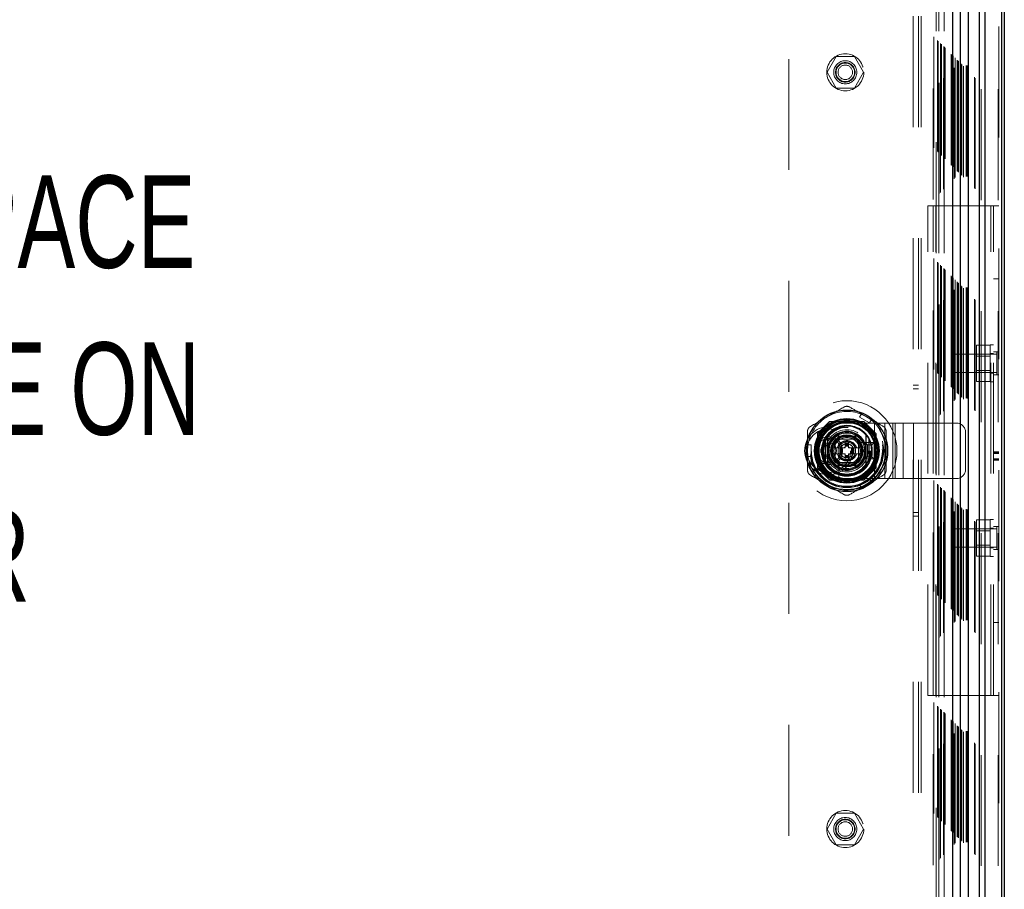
# Model space of a CAD drawing. Header units: inches. Extents: x 0.2 to 10.8, y 0.2 to 8.2.
# Tile 70 of 146: x 4.135 to 5.023, y 3.947 to 4.731. Entities that reach past the tile are written whole.
import ezdxf

# ---------------------------------------------------------------- set-up
doc = ezdxf.new("R2010")
doc.units = ezdxf.units.IN
doc.header["$MEASUREMENT"] = 0
doc.linetypes.add('HIDDEN', pattern=[0.075, 0.05, -0.025])
doc.layers.add('DIMENSIONS', color=140, linetype='Continuous')
doc.styles.add('SLDTEXTSTYLE0', font='TXT', dxfattribs={"width": 0.7})

# ---------------------------------------------------------------- blocks, each defined once
blk = doc.blocks.new('SW_NOTE_0')
at = {"layer": 'DIMENSIONS', "color": 0, "attachment_point": 2, "style": 'SLDTEXTSTYLE0'}
for s, insert, char_height in [('CLEAR SPACE', (0.37109, 0.10742), 0.0833333), ('AVAILABLE ON', (0.3688, -0.04306), 0.0833333), ('DOOR', (0.37812, -0.19354), 0.083333)]:
    blk.add_mtext(s, dxfattribs=dict(at, insert=insert, char_height=char_height))

msp = doc.modelspace()

# ---------------------------------------------------------------- linework, layer by layer
at = {"color": 7, "linetype": 'HIDDEN', "lineweight": 18}
for p, q in [((5.0172866, 3.1682289), (5.0172866, 5.5239482)), ((5.0179896, 5.5248924), (5.0179896, 3.1682289)), ((5.0003288, 3.1682289), (5.0003288, 5.5165622)), ((5.0020259, 3.1682289), (5.0020259, 5.5167693)), ((4.9958595, 3.1791361), (4.9958595, 5.5059752)), ((4.9837714, 3.1912214), (4.9837714, 5.4938886)), ((4.9844955, 3.1905001), (4.9844955, 5.4946112)), ((4.9858573, 3.1891124), (4.9858573, 5.4959989)), ((4.9885504, 3.1897518), (4.9885504, 5.4953595)), ((4.989457, 3.1896663), (4.989457, 5.495445)), ((4.9749761, 3.2000195), (4.9749761, 5.4850918)), ((4.9755607, 3.1994349), (4.9755607, 5.4856764)), ((4.9762261, 5.4863751), (4.9762261, 3.1987362)), ((4.9766026, 3.198393), (4.9766026, 5.4867183)), ((4.9775024, 5.4876156), (4.9775024, 3.1974976)), ((4.9784578, 3.1965378), (4.9784578, 5.4885735)), ((4.978565, 5.4886824), (4.978565, 3.1964292)), ((4.9785897, 3.19638), (4.9785897, 5.4887313)), ((4.980399, 3.1945884), (4.980399, 5.4905127)), ((4.9807248, 3.1942708), (4.9807248, 5.4908405)), ((4.9808446, 3.1941511), (4.9808446, 5.4909602)), ((4.9814957, 3.1934999), (4.9814957, 5.4916114)), ((4.9661096, 3.208886), (4.9661096, 5.4762253)), ((4.9663024, 3.2086933), (4.9663024, 5.476418)), ((4.9663024, 3.2086933), (4.9663024, 5.476418)), ((4.9680976, 5.4782212), (4.9680976, 3.2068661)), ((4.9681357, 3.2068599), (4.9681357, 5.4782514)), ((4.968469, 3.2065266), (4.968469, 5.4785847)), ((4.968469, 5.4785847), (4.968469, 3.2065266)), ((4.9688024, 3.2061933), (4.9688024, 5.478918)), ((4.969469, 3.2055266), (4.969469, 5.4795847)), ((4.9587983, 5.4689128), (4.9587983, 3.216199)), ((4.959381, 3.2156146), (4.959381, 5.4694967)), ((4.9626534, 3.2123422), (4.9626534, 5.4727691)), ((4.9632718, 3.2117238), (4.9632718, 5.4733875)), ((4.9638376, 5.4739689), (4.9638376, 3.2111431)), ((4.9651357, 5.4752514), (4.9651357, 3.2098599)), ((4.9653662, 3.2096294), (4.9653662, 5.4754819)), ((4.9407229, 3.2341622), (4.9407229, 5.4508955)), ((4.9455229, 3.2341622), (4.9455229, 5.4508955)), ((4.9479229, 3.2341622), (4.9479229, 5.4508955)), ((4.9479229, 3.2341622), (4.9479229, 5.4508955)), ((4.9613844, 5.4205223), (4.9613844, 3.264589)), ((4.9613844, 5.4205223), (4.9613844, 3.264589)), ((4.9637844, 5.4205223), (4.9637844, 3.264589)), ((4.9685844, 5.4205223), (4.9685844, 3.264589)), ((4.8285844, 5.2955223), (4.8285844, 3.389589)), ((4.8712527, 4.6977667), (4.8630543, 4.6835667)), ((4.8876494, 4.6977667), (4.8712527, 4.6977667)), ((4.8958478, 4.6835667), (4.8876494, 4.6977667)), ((4.8630543, 4.6835667), (4.8712527, 4.6693667)), ((4.8876494, 4.6693667), (4.8958478, 4.6835667)), ((4.8712527, 4.6693667), (4.8876494, 4.6693667)), ((4.9538562, 4.1218289), (4.9538562, 4.5632955)), ((4.9538562, 4.5632955), (4.9586562, 4.5632955)), ((4.9586562, 4.1218289), (4.9586562, 4.5632955)), ((4.9610562, 4.5632955), (4.9586562, 4.5632955)), ((4.9610562, 4.1218289), (4.9610562, 4.5632955)), ((4.9610562, 4.1218289), (4.9610562, 4.5632955)), ((5.0107896, 4.5632955), (4.9610562, 4.5632955)), ((5.0107896, 4.1218289), (5.0107896, 4.5632955)), ((5.0179896, 4.5632955), (5.0107896, 4.5632955)), ((5.0107896, 4.1218289), (5.0107896, 4.5632955)), ((5.0131896, 4.1218289), (5.0131896, 4.5632955)), ((5.0179896, 4.4975039), (5.0131896, 4.4975039)), ((5.0101896, 4.4376923), (4.9978562, 4.4376923)), ((4.9978562, 4.4376923), (4.9978562, 4.4294939)), ((5.0101896, 4.4046289), (5.0101896, 4.4379622)), ((5.0131896, 4.4379622), (5.0101896, 4.4379622)), ((4.9763229, 4.4296289), (4.9763229, 4.4129622)), ((5.0159062, 4.4296289), (4.9763229, 4.4296289)), ((5.0101896, 4.4294939), (4.9978562, 4.4294939)), ((4.9978562, 4.4294939), (4.9978562, 4.4130972)), ((5.0131896, 4.4301289), (5.0101896, 4.4301289)), ((5.0179896, 4.4317122), (5.0131896, 4.4317122)), ((5.0159062, 4.4317122), (5.0159062, 4.4108789)), ((5.0101896, 4.4278255), (4.9978562, 4.4278255)), ((4.9763229, 4.4129622), (5.0159062, 4.4129622)), ((4.9978562, 4.4147655), (5.0101896, 4.4147655)), ((5.0101896, 4.4130972), (4.9978562, 4.4130972)), ((4.9978562, 4.4130972), (4.9978562, 4.4048988)), ((5.0101896, 4.4124622), (5.0131896, 4.4124622)), ((5.0179896, 4.4108789), (5.0131896, 4.4108789)), ((5.0101896, 4.4048988), (4.9978562, 4.4048988)), ((5.0101896, 4.4046289), (5.0131896, 4.4046289)), ((4.9455229, 4.4017289), (4.9407229, 4.4017289)), ((4.9407229, 4.3983955), (4.9455229, 4.3983955)), ((4.8923358, 4.372792), (4.8940415, 4.3757463)), ((4.9031336, 4.370497), (4.8940415, 4.3757463)), ((4.8653513, 4.3689223), (4.8543844, 4.3579554)), ((4.8654712, 4.3688024), (4.8545043, 4.3578355)), ((4.8961508, 4.3689223), (4.8653513, 4.3689223)), ((4.8962708, 4.3688024), (4.8654712, 4.3688024)), ((4.8928987, 4.3686824), (4.8688432, 4.3686824)), ((4.8808697, 4.367437), (4.9058697, 4.367437)), ((4.8923358, 4.372792), (4.9014279, 4.3675427)), ((4.9071177, 4.3579554), (4.8961508, 4.3689223)), ((4.9014279, 4.3675427), (4.9031336, 4.370497)), ((4.9058697, 4.317437), (4.9058697, 4.367437)), ((4.9058697, 4.367437), (4.9244108, 4.367437)), ((4.9058697, 4.317437), (4.9058697, 4.367437)), ((4.9151402, 4.317437), (4.9151402, 4.367437)), ((4.9223851, 4.317437), (4.9223851, 4.367437)), ((4.9244108, 4.317437), (4.9244108, 4.367437)), ((4.9244108, 4.367437), (4.9316557, 4.367437)), ((4.9316557, 4.317437), (4.9316557, 4.367437)), ((4.9316557, 4.367437), (4.9409263, 4.367437)), ((4.9409263, 4.317437), (4.9409263, 4.367437)), ((4.9409263, 4.367437), (4.9795363, 4.367437)), ((4.9409263, 4.317437), (4.9409263, 4.367437)), ((4.8543844, 4.3579554), (4.8543844, 4.3271559)), ((4.8545043, 4.3578355), (4.8545043, 4.3270359)), ((4.9072377, 4.3578355), (4.9071177, 4.3579554)), ((4.9071177, 4.3271559), (4.9071177, 4.3579554)), ((4.9072377, 4.3270359), (4.9072377, 4.3578355)), ((4.9878697, 4.3257703), (4.9878697, 4.3591037)), ((4.8546243, 4.3544635), (4.8546243, 4.3304079)), ((4.8657174, 4.3424357), (4.8732942, 4.3555591)), ((4.8703697, 4.352937), (4.8703697, 4.331937)), ((4.8913697, 4.352937), (4.8703697, 4.352937)), ((4.8703723, 4.350089), (4.8703723, 4.3347824)), ((4.8885243, 4.3529344), (4.8732177, 4.3529344)), ((4.8732942, 4.3555591), (4.8884478, 4.3555591)), ((4.8792962, 4.3503097), (4.8792962, 4.3488661)), ((4.8792962, 4.3503097), (4.8824458, 4.3503097)), ((4.8792962, 4.3488661), (4.8824458, 4.3488661)), ((4.8792962, 4.3488661), (4.8792962, 4.3483412)), ((4.8824458, 4.3503097), (4.8824458, 4.3488661)), ((4.8824458, 4.3488661), (4.8824458, 4.3483412)), ((4.8884478, 4.3555591), (4.8960245, 4.3424357)), ((4.8913697, 4.331937), (4.8913697, 4.352937)), ((4.8913697, 4.3347824), (4.8913697, 4.350089)), ((4.9026293, 4.3497848), (4.8917436, 4.3497848)), ((4.8973697, 4.3351037), (4.8973697, 4.3497703)), ((4.8993697, 4.3477703), (4.8973697, 4.3497703)), ((4.8973697, 4.3497703), (4.9053697, 4.3497703)), ((4.9033697, 4.3477703), (4.9053697, 4.3497703)), ((4.9053697, 4.3497703), (4.9053697, 4.3351037)), ((4.9071177, 4.3304079), (4.9071177, 4.3544635)), ((4.8454379, 4.3371864), (4.8454379, 4.347685)), ((4.8454379, 4.347685), (4.8488492, 4.347685)), ((4.8488492, 4.3371864), (4.8488492, 4.347685)), ((4.8732942, 4.3293123), (4.8657174, 4.3424357)), ((4.8744405, 4.3450604), (4.8672328, 4.3450604)), ((4.8744405, 4.3450604), (4.8744405, 4.339811)), ((4.8749655, 4.3450604), (4.8744405, 4.3450604)), ((4.8749655, 4.3450604), (4.8749655, 4.339811)), ((4.8751961, 4.3450604), (4.8749655, 4.3450604)), ((4.8760472, 4.3450604), (4.8751961, 4.3450604)), ((4.8751961, 4.3450604), (4.8751961, 4.339811)), ((4.876604, 4.3450604), (4.8760472, 4.3450604)), ((4.8760472, 4.3450604), (4.8760472, 4.339811)), ((4.876604, 4.3450604), (4.876604, 4.339811)), ((4.8792962, 4.3450604), (4.876604, 4.3450604)), ((4.8792962, 4.3483412), (4.8824458, 4.3483412)), ((4.8792962, 4.3483412), (4.8792962, 4.3481106)), ((4.8792962, 4.3481106), (4.8792962, 4.3472595)), ((4.8792962, 4.3481106), (4.8824458, 4.3481106)), ((4.8792962, 4.3472595), (4.8792962, 4.3467027)), ((4.8792962, 4.3472595), (4.8824458, 4.3472595)), ((4.8792962, 4.3467027), (4.8792962, 4.3450604)), ((4.8792962, 4.3467027), (4.8824458, 4.3467027)), ((4.8824458, 4.3483412), (4.8824458, 4.3481106)), ((4.8824458, 4.3481106), (4.8824458, 4.3472595)), ((4.8824458, 4.3472595), (4.8824458, 4.3467027)), ((4.8824458, 4.3467027), (4.8824458, 4.3450604)), ((4.885138, 4.3450604), (4.8824458, 4.3450604)), ((4.885138, 4.3450604), (4.885138, 4.339811)), ((4.8856948, 4.3450604), (4.885138, 4.3450604)), ((4.8865459, 4.3450604), (4.8856948, 4.3450604)), ((4.8856948, 4.3450604), (4.8856948, 4.339811)), ((4.8865459, 4.3450604), (4.8865459, 4.339811)), ((4.8867765, 4.3450604), (4.8865459, 4.3450604)), ((4.8867765, 4.3450604), (4.8867765, 4.339811)), ((4.8873014, 4.3450604), (4.8867765, 4.3450604)), ((4.8873014, 4.3450604), (4.8873014, 4.339811)), ((4.8945092, 4.3450604), (4.8873014, 4.3450604)), ((4.8960245, 4.3424357), (4.8884478, 4.3293123)), ((4.8945092, 4.3450604), (4.8944375, 4.3451845)), ((4.8993697, 4.3371037), (4.8993697, 4.3477703)), ((4.8993697, 4.3477703), (4.9033697, 4.3477703)), ((4.9033697, 4.3477703), (4.9033697, 4.3371037)), ((5.0179896, 4.3414559), (5.0131896, 4.3414559)), ((5.0179896, 4.3411357), (5.0131896, 4.3411357)), ((5.0179896, 4.3409435), (5.0131896, 4.3409435)), ((5.0179896, 4.3402873), (5.0131896, 4.3402873)), ((5.0179896, 4.3399443), (5.0131896, 4.3399443)), ((4.8454379, 4.3371864), (4.8488492, 4.3371864)), ((4.8744405, 4.339811), (4.8672328, 4.339811)), ((4.8703697, 4.331937), (4.8913697, 4.331937)), ((4.8732177, 4.331937), (4.8885243, 4.331937)), ((4.8735219, 4.3315631), (4.8735219, 4.3206774)), ((4.8749655, 4.339811), (4.8744405, 4.339811)), ((4.8751961, 4.339811), (4.8749655, 4.339811)), ((4.8760472, 4.339811), (4.8751961, 4.339811)), ((4.876604, 4.339811), (4.8760472, 4.339811)), ((4.8792962, 4.339811), (4.876604, 4.339811)), ((4.8792962, 4.339811), (4.8792962, 4.3381687)), ((4.8792962, 4.3381687), (4.8792962, 4.3376119)), ((4.8792962, 4.3381687), (4.8824458, 4.3381687)), ((4.8792962, 4.3376119), (4.8824458, 4.3376119)), ((4.8792962, 4.3376119), (4.8792962, 4.3367608)), ((4.8792962, 4.3367608), (4.8824458, 4.3367608)), ((4.8792962, 4.3367608), (4.8792962, 4.3365302)), ((4.8792962, 4.3365302), (4.8824458, 4.3365302)), ((4.8792962, 4.3365302), (4.8792962, 4.3360053)), ((4.8792962, 4.3360053), (4.8824458, 4.3360053)), ((4.8792962, 4.3360053), (4.8792962, 4.3345617)), ((4.8792962, 4.3345617), (4.8824458, 4.3345617)), ((4.885138, 4.339811), (4.8824458, 4.339811)), ((4.8824458, 4.339811), (4.8824458, 4.3381687)), ((4.8824458, 4.3381687), (4.8824458, 4.3376119)), ((4.8824458, 4.3376119), (4.8824458, 4.3367608)), ((4.8824458, 4.3367608), (4.8824458, 4.3365302)), ((4.8824458, 4.3365302), (4.8824458, 4.3360053)), ((4.8824458, 4.3360053), (4.8824458, 4.3345617)), ((4.8856948, 4.339811), (4.885138, 4.339811)), ((4.8865459, 4.339811), (4.8856948, 4.339811)), ((4.8867765, 4.339811), (4.8865459, 4.339811)), ((4.8873014, 4.339811), (4.8867765, 4.339811)), ((4.8945092, 4.339811), (4.8873014, 4.339811)), ((4.8944375, 4.3396869), (4.8945092, 4.339811)), ((4.8993697, 4.3371037), (4.8973697, 4.3351037)), ((4.9053697, 4.3351037), (4.8973697, 4.3351037)), ((4.9033697, 4.3371037), (4.8993697, 4.3371037)), ((4.9033697, 4.3371037), (4.9053697, 4.3351037)), ((5.0179896, 4.3350762), (5.0131896, 4.3350762)), ((5.0179896, 4.3342564), (5.0131896, 4.3342564)), ((5.0131896, 4.3340822), (5.0179896, 4.3340822)), ((5.0179896, 4.3339489), (5.0131896, 4.3339489)), ((4.8543844, 4.3271559), (4.8653513, 4.316189)), ((4.8884478, 4.3293123), (4.8732942, 4.3293123)), ((4.8961508, 4.316189), (4.9071177, 4.3271559)), ((4.8962708, 4.316069), (4.9072377, 4.3270359)), ((4.8653513, 4.316189), (4.8654712, 4.316069)), ((4.8653513, 4.316189), (4.8961508, 4.316189)), ((4.8654712, 4.316069), (4.8962708, 4.316069)), ((4.8688432, 4.316189), (4.8928987, 4.316189)), ((4.8808697, 4.317437), (4.9058697, 4.317437)), ((4.9014279, 4.3173287), (4.8923358, 4.3120794)), ((4.9031336, 4.3143744), (4.8940415, 4.3091251)), ((4.9031336, 4.3143744), (4.9014279, 4.3173287)), ((4.9058697, 4.317437), (4.9244108, 4.317437)), ((4.9244108, 4.317437), (4.9316557, 4.317437)), ((4.9316557, 4.317437), (4.9409263, 4.317437)), ((4.9409263, 4.317437), (4.9795363, 4.317437)), ((4.8940415, 4.3091251), (4.8923358, 4.3120794)), ((4.9407229, 4.2867289), (4.9455229, 4.2867289)), ((4.9407229, 4.2833955), (4.9455229, 4.2833955)), ((5.0101896, 4.2802256), (4.9978562, 4.2802256)), ((4.9978562, 4.2802256), (4.9978562, 4.2720272)), ((5.0101896, 4.2471622), (5.0101896, 4.2804955)), ((5.0131896, 4.2804955), (5.0101896, 4.2804955)), ((4.9763229, 4.2721622), (4.9763229, 4.2554955)), ((5.0159062, 4.2721622), (4.9763229, 4.2721622)), ((5.0101896, 4.2720272), (4.9978562, 4.2720272)), ((4.9978562, 4.2720272), (4.9978562, 4.2556305)), ((5.0101896, 4.2703589), (4.9978562, 4.2703589)), ((5.0131896, 4.2726622), (5.0101896, 4.2726622)), ((5.0179896, 4.2742455), (5.0131896, 4.2742455)), ((5.0159062, 4.2742455), (5.0159062, 4.2534122)), ((4.9763229, 4.2554955), (5.0159062, 4.2554955)), ((4.9978562, 4.2572989), (5.0101896, 4.2572989)), ((5.0101896, 4.2556305), (4.9978562, 4.2556305)), ((4.9978562, 4.2556305), (4.9978562, 4.2474321)), ((5.0101896, 4.2549955), (5.0131896, 4.2549955)), ((5.0179896, 4.2534122), (5.0131896, 4.2534122)), ((5.0101896, 4.2474321), (4.9978562, 4.2474321)), ((5.0101896, 4.2471622), (5.0131896, 4.2471622)), ((5.0179896, 4.1876205), (5.0131896, 4.1876205)), ((4.9538562, 4.1218289), (4.9586562, 4.1218289)), ((4.9610562, 4.1218289), (4.9586562, 4.1218289)), ((5.0107896, 4.1218289), (4.9610562, 4.1218289)), ((5.0179896, 4.1218289), (5.0107896, 4.1218289)), ((4.8712527, 4.0157446), (4.8630543, 4.0015446)), ((4.8876494, 4.0157446), (4.8712527, 4.0157446)), ((4.8958478, 4.0015446), (4.8876494, 4.0157446)), ((4.8630543, 4.0015446), (4.8712527, 3.9873446)), ((4.8876494, 3.9873446), (4.8958478, 4.0015446)), ((4.8712527, 3.9873446), (4.8876494, 3.9873446))]:
    msp.add_line(p, q, dxfattribs=at)
at = {"color": 7, "linetype": 'Continuous', "lineweight": 25}
for p, q in [((5.0206807, 3.1682289), (5.0206807, 5.5239482)), ((5.0227896, 5.5248924), (5.0227896, 3.1682289)), ((5.0003288, 3.1682289), (5.0003288, 5.5165622)), ((5.00542, 3.1682289), (5.00542, 5.5167693)), ((4.9905844, 3.1891124), (4.9905844, 5.4959989)), ((4.9762261, 5.4863751), (4.9762261, 3.1987362)), ((4.9833167, 3.19638), (4.9833167, 5.4887313)), ((4.8611859, 4.3533861), (4.8611859, 4.3314853)), ((4.900556, 4.3533861), (4.900556, 4.3314853))]:
    msp.add_line(p, q, dxfattribs=at)
at = {"color": 7, "linetype": 'HIDDEN', "lineweight": 18, "flags": 128}
for points in [[(4.9965986, 3.1784085), (4.9965986, 4.3379522), (4.9965986, 5.5067055)], [(4.8985875, 4.3731216), (4.8944306, 4.3751716), (4.893846, 4.3754077)], [(4.9029381, 4.3701584), (4.9024413, 4.3705466), (4.8985875, 4.3731216)], [(4.8458289, 4.347685), (4.845741, 4.3470606), (4.8454379, 4.3424357)], [(4.8454379, 4.3424357), (4.845741, 4.3378108), (4.8458289, 4.3371864)], [(4.8985875, 4.3117498), (4.9024413, 4.3143248), (4.9029381, 4.314713)], [(4.893846, 4.3094637), (4.8944306, 4.3096998), (4.8985875, 4.3117498)]]:
    msp.add_lwpolyline(points, dxfattribs=at)
at = {"color": 7, "linetype": 'HIDDEN', "lineweight": 18}
for centre, radius in [((4.879451, 4.6835667), 0.0166667), ((4.879451, 4.6835667), 0.0104167), ((4.879451, 4.6835667), 0.0088333), ((4.879451, 4.6835667), 0.0083333), ((4.879451, 4.6835667), 0.00653), ((4.880871, 4.3424357), 0.0451333), ((4.8807844, 4.3425556), 0.035), ((4.880871, 4.3424357), 0.0332263), ((4.880871, 4.3424357), 0.0332021), ((4.880871, 4.3424357), 0.0327148), ((4.880871, 4.3424357), 0.032021), ((4.880871, 4.3424357), 0.0290026), ((4.880871, 4.3424357), 0.0288714), ((4.880871, 4.3424357), 0.0270341), ((4.880871, 4.3424357), 0.0267402), ((4.880871, 4.3424357), 0.0255906), ((4.8644562, 4.3424955), 0.0216667), ((4.8644562, 4.3424955), 0.0196667), ((4.8644562, 4.3424955), 0.0196667), ((4.880871, 4.3424357), 0.0216535), ((4.880871, 4.3424357), 0.0211286), ((4.880871, 4.3424357), 0.0211286), ((4.880871, 4.3424357), 0.0209974), ((4.880871, 4.3424357), 0.0190289), ((4.880871, 4.3424357), 0.0167979), ((4.880871, 4.3424357), 0.0160105), ((4.8644562, 4.3424955), 0.0125), ((4.8644562, 4.3424955), 0.0110667), ((4.8644562, 4.3424955), 0.0070667), ((4.880871, 4.3424357), 0.0137795), ((4.880871, 4.3424357), 0.0131234), ((4.880871, 4.3424357), 0.0129921), ((4.880871, 4.3424357), 0.0119423), ((4.880871, 4.3424357), 0.007874), ((4.880871, 4.3424357), 0.0064528), ((4.880871, 4.3424357), 0.0062638), ((4.879451, 4.0015446), 0.0166667), ((4.879451, 4.0015446), 0.0104167), ((4.879451, 4.0015446), 0.0088333), ((4.879451, 4.0015446), 0.0083333), ((4.879451, 4.0015446), 0.00653)]:
    msp.add_circle(centre, radius, dxfattribs=at)
at = {"color": 7, "linetype": 'Continuous', "lineweight": 25}
for radius in [0.0367454, 0.0290251, 0.028654, 0.0275591, 0.0262467, 0.0256843, 0.0144357]:
    msp.add_circle((4.880871, 4.3424357), radius, dxfattribs=at)
at = {"color": 7, "linetype": 'HIDDEN', "lineweight": 18}
for centre, radius, start, end in [((4.880871, 4.3424357), 0.0354331, 68.5196243, 120), ((4.880871, 4.3424357), 0.0354331, 120, 171.4803757), ((4.8808697, 4.342437), 0.025, 90, 270), ((4.880871, 4.3424357), 0.0354331, 0, 51.4803757), ((4.9795363, 4.3591037), 0.0083333, 0, 90), ((4.880871, 4.3424357), 0.0229659, 18.6629249, 251.3370751), ((4.880871, 4.3424357), 0.0174541, 7.3528467, 175.552299), ((4.880871, 4.3424357), 0.0177165, 10.98225, 167.5591528), ((4.880871, 4.3424357), 0.0138422, 108.5459072, 131.4540928), ((4.880871, 4.3424357), 0.0091864, 16.6015496, 163.3984504), ((4.880871, 4.3424357), 0.0086614, 17.6397014, 162.3602986), ((4.880871, 4.3424357), 0.0229659, 251.3370751, 18.6629249), ((4.880871, 4.3424357), 0.0138422, 48.5459072, 71.4540928), ((4.880871, 4.3424357), 0.0138422, 168.5459072, 169.0697518), ((4.880871, 4.3424357), 0.003664, 115.4548319, 134.2475009), ((4.880871, 4.3424357), 0.0174541, 270, 354.2412475), ((4.880871, 4.3424357), 0.003664, 45.7524991, 64.5451681), ((4.880871, 4.3424357), 0.0138422, 10.9302482, 11.4540928), ((4.880871, 4.3424357), 0.0354331, 308.5196243, 0), ((4.880871, 4.3424357), 0.0354331, 188.5196243, 240), ((4.880871, 4.3424357), 0.0177165, 191.9005369, 270), ((4.880871, 4.3424357), 0.0174541, 189.0369276, 270), ((4.880871, 4.3424357), 0.0138422, 190.9302482, 191.4540928), ((4.880871, 4.3424357), 0.0138422, 228.5459072, 251.4540928), ((4.880871, 4.3424357), 0.0091864, 196.6015496, 343.3984504), ((4.880871, 4.3424357), 0.0086614, 197.6397014, 342.3602986), ((4.880871, 4.3424357), 0.003664, 225.7524991, 244.5451681), ((4.880871, 4.3424357), 0.0177165, 270, 349.2593124), ((4.880871, 4.3424357), 0.003664, 295.4548319, 314.2475009), ((4.880871, 4.3424357), 0.0138422, 288.5459072, 311.4540928), ((4.880871, 4.3424357), 0.0138422, 348.5459072, 349.0697518), ((4.9795363, 4.3257703), 0.0083333, 270, 0), ((4.880871, 4.3424357), 0.0354331, 240, 291.4803757)]:
    msp.add_arc(centre, radius, start, end, dxfattribs=at)
at = {"color": 7, "linetype": 'Continuous', "lineweight": 25}
for radius, start, end in [(0.0223097, 40.1191669, 139.8808331), (0.0225258, 150.9137041, 209.0862959), (0.0225258, 330.9137041, 29.0862959), (0.0223097, 220.1191669, 319.8808331)]:
    msp.add_arc((4.880871, 4.3424357), radius, start, end, dxfattribs=at)
at = {"color": 7, "linetype": 'HIDDEN', "lineweight": 18}
for points, knots in [([(4.9640954, 5.4742127), (4.9640975, 5.4690653), (4.9641021, 5.4574847), (4.9640997, 5.439363), (4.9640986, 5.4200535), (4.9640994, 5.3921897), (4.9640991, 5.3558596), (4.9640993, 5.2722581), (4.9640991, 5.1079195), (4.9640993, 4.7876515), (4.9640989, 4.2989947), (4.9641005, 3.7950673), (4.9640978, 3.4517002), (4.9640996, 3.320036), (4.9640983, 3.288784), (4.9641002, 3.261912), (4.9641013, 3.240233), (4.9640941, 3.2250233), (4.9640872, 3.2155499), (4.964079, 3.211176), (4.9640785, 3.210916)], [0, 0, 0, 0, 0.00682291, 0.01535014, 0.02402027, 0.0324177, 0.05228359, 0.07217571, 0.14323159, 0.27011444, 0.49669096, 0.79094618, 0.93807019, 0.9518241, 0.96546708, 0.97949478, 0.98744297, 0.99420246, 0.99965532, 1, 1, 1, 1]), ([(4.8782463, 4.3818349), (4.8786448, 4.382065), (4.8790654, 4.3822391), (4.8799502, 4.3824771), (4.8804119, 4.382538), (4.8813257, 4.3825384), (4.8817899, 4.3824773), (4.8826715, 4.3822408), (4.8830972, 4.382065), (4.8834957, 4.3818349)], [0, 0, 0, 0, 0.25, 0.25, 0.5, 0.5, 0.75, 0.75, 1, 1, 1, 1]), ([(4.8454379, 4.3598623), (4.8454379, 4.3603224), (4.8454974, 4.3607737), (4.8457337, 4.361659), (4.8459118, 4.3620893), (4.8463684, 4.3628808), (4.8466534, 4.3632523), (4.847299, 4.3638975), (4.8476641, 4.3641783), (4.8480626, 4.3644083)], [0, 0, 0, 0, 0.25, 0.25, 0.5, 0.5, 0.75, 0.75, 1, 1, 1, 1]), ([(4.9136794, 4.3644083), (4.9140778, 4.3641783), (4.914439, 4.3639011), (4.9150875, 4.3632538), (4.9153711, 4.3628845), (4.9158283, 4.3620933), (4.9160075, 4.3616607), (4.9162435, 4.360779), (4.9163041, 4.3603224), (4.9163041, 4.3598623)], [0, 0, 0, 0, 0.25, 0.25, 0.5, 0.5, 0.75, 0.75, 1, 1, 1, 1]), ([(4.9053836, 4.3497848), (4.9053836, 4.3497848), (4.9053081, 4.3497848), (4.9050226, 4.3497848), (4.9048119, 4.3497848), (4.9042987, 4.3497848), (4.9039922, 4.3497848), (4.9033372, 4.3497848), (4.9029843, 4.3497848), (4.9026293, 4.3497848)], [0, 0, 0, 0, 0.25, 0.25, 0.5, 0.5, 0.75, 0.75, 1, 1, 1, 1]), ([(5.0131896, 4.3352284), (5.0139895, 4.3352303), (5.0155895, 4.335234), (5.0171895, 4.3352303), (5.0179896, 4.3352284)], [0, 0, 0, 0, 0.49995448, 1, 1, 1, 1]), ([(4.8480626, 4.3204631), (4.8476641, 4.3206931), (4.847303, 4.3209703), (4.8466545, 4.3216176), (4.8463709, 4.3219869), (4.8459137, 4.3227781), (4.8457345, 4.3232107), (4.8454985, 4.3240924), (4.8454379, 4.324549), (4.8454379, 4.3250091)], [0, 0, 0, 0, 0.25, 0.25, 0.5, 0.5, 0.75, 0.75, 1, 1, 1, 1]), ([(4.9163041, 4.3250091), (4.9163041, 4.324549), (4.9162446, 4.3240977), (4.9160082, 4.3232124), (4.9158302, 4.3227821), (4.9153736, 4.3219906), (4.9150885, 4.3216191), (4.914443, 4.3209739), (4.9140778, 4.3206931), (4.9136794, 4.3204631)], [0, 0, 0, 0, 0.25, 0.25, 0.5, 0.5, 0.75, 0.75, 1, 1, 1, 1]), ([(4.8735219, 4.3206774), (4.8735219, 4.3203222), (4.8735219, 4.3199743), (4.8735219, 4.319314), (4.8735219, 4.3190108), (4.8735219, 4.3182371), (4.8735219, 4.3179231), (4.8735219, 4.3179231)], [0, 0, 0, 0, 0.25, 0.25, 0.5, 0.5, 1, 1, 1, 1]), ([(4.8834957, 4.3030365), (4.8830972, 4.3028064), (4.8826766, 4.3026323), (4.8817917, 4.3023943), (4.8813301, 4.3023334), (4.8804163, 4.302333), (4.8799521, 4.3023941), (4.8790705, 4.3026306), (4.8786448, 4.3028064), (4.8782463, 4.3030365)], [0, 0, 0, 0, 0.25, 0.25, 0.5, 0.5, 0.75, 0.75, 1, 1, 1, 1])]:
    msp.add_open_spline(points, degree=3, knots=knots, dxfattribs=at)
for points in [[(4.8631544, 4.3731216), (4.8682046, 4.3760374), (4.8732331, 4.3789405), (4.8782463, 4.3818349)], [(4.8940415, 4.3757463), (4.8905145, 4.3777826), (4.8870004, 4.3798115), (4.8834957, 4.3818349)], [(4.8480626, 4.3644083), (4.8530758, 4.3673027), (4.8581043, 4.3702059), (4.8631544, 4.3731216)], [(4.9136794, 4.3644083), (4.9101747, 4.3664318), (4.9066606, 4.3684607), (4.9031336, 4.370497)], [(4.8454379, 4.347685), (4.8454379, 4.3517576), (4.8454379, 4.3558154), (4.8454379, 4.3598623)], [(4.9163041, 4.3598623), (4.9163041, 4.3540735), (4.9163041, 4.3482671), (4.9163041, 4.3424357)], [(4.9163041, 4.3424357), (4.9163041, 4.3366043), (4.9163041, 4.3307979), (4.9163041, 4.3250091)], [(4.8454379, 4.3250091), (4.8454379, 4.329056), (4.8454379, 4.3331138), (4.8454379, 4.3371864)], [(4.8631544, 4.3117498), (4.8581043, 4.3146655), (4.8530758, 4.3175687), (4.8480626, 4.3204631)], [(4.9136794, 4.3204631), (4.9101747, 4.3184396), (4.9066606, 4.3164107), (4.9031336, 4.3143744)], [(4.8782463, 4.3030365), (4.8732331, 4.3059308), (4.8682046, 4.308834), (4.8631544, 4.3117498)], [(4.8940415, 4.3091251), (4.8905145, 4.3070888), (4.8870004, 4.3050599), (4.8834957, 4.3030365)]]:
    msp.add_open_spline(points, degree=3, dxfattribs=at)
at = {"color": 7, "linetype": 'Continuous', "lineweight": 25}
for points, knots in [([(4.8636881, 4.3566649), (4.863574, 4.3565272), (4.8633909, 4.356341), (4.8629661, 4.3558863), (4.8627258, 4.355618), (4.8622578, 4.3550406), (4.8620254, 4.3547271), (4.861586, 4.3540729), (4.8613797, 4.3537344), (4.8611859, 4.3533861)], [0, 0, 0, 0, 0.25, 0.25, 0.5, 0.5, 0.75, 0.75, 1, 1, 1, 1]), ([(4.8638106, 4.3280598), (4.8638106, 4.3280598), (4.8638106, 4.3281021), (4.8638106, 4.328265), (4.8638106, 4.3283878), (4.8638106, 4.328701), (4.8638106, 4.3288901), (4.8638106, 4.3293256), (4.8638106, 4.3295734), (4.8638106, 4.3303671), (4.8638106, 4.3309767), (4.8638106, 4.3322797), (4.8638106, 4.3329629), (4.8638106, 4.3343733), (4.8638106, 4.3351049), (4.8638106, 4.3365666), (4.8638106, 4.3373002), (4.8638106, 4.3395062), (4.8638106, 4.3409836), (4.8638106, 4.3439465), (4.8638106, 4.3454387), (4.8638106, 4.3483956), (4.8638106, 4.3498729), (4.8638106, 4.3519683), (4.8638106, 4.3526527), (4.8638106, 4.3539431), (4.8638106, 4.3545421), (4.8638106, 4.3555941), (4.8638106, 4.3560255), (4.8638106, 4.3564897), (4.8638106, 4.3566097), (4.8638106, 4.3567698), (4.8638106, 4.3568116), (4.8638106, 4.3568116)], [0, 0, 0, 0, 0.03125, 0.03125, 0.0625, 0.0625, 0.09375, 0.09375, 0.125, 0.125, 0.1875, 0.1875, 0.25, 0.25, 0.3125, 0.3125, 0.375, 0.375, 0.5, 0.5, 0.625, 0.625, 0.75, 0.75, 0.8125, 0.8125, 0.875, 0.875, 0.9375, 0.9375, 0.96875, 0.96875, 1, 1, 1, 1]), ([(4.8979314, 4.3568116), (4.8979314, 4.3568116), (4.8979314, 4.3567693), (4.8979314, 4.3566064), (4.8979314, 4.3564836), (4.8979314, 4.3561704), (4.8979314, 4.3559813), (4.8979314, 4.3555458), (4.8979314, 4.355298), (4.8979314, 4.3545043), (4.8979314, 4.3538947), (4.8979314, 4.3525917), (4.8979314, 4.3519085), (4.8979314, 4.3504981), (4.8979314, 4.3497665), (4.8979314, 4.3483048), (4.8979314, 4.3475712), (4.8979314, 4.3453652), (4.8979314, 4.3438878), (4.8979314, 4.3409249), (4.8979314, 4.3394327), (4.8979314, 4.3364758), (4.8979314, 4.3349985), (4.8979314, 4.3329031), (4.8979314, 4.3322187), (4.8979314, 4.3309283), (4.8979314, 4.3303293), (4.8979314, 4.3292773), (4.8979314, 4.3288459), (4.8979314, 4.3283817), (4.8979314, 4.3282617), (4.8979314, 4.3281016), (4.8979314, 4.3280598), (4.8979314, 4.3280598)], [0, 0, 0, 0, 0.03125, 0.03125, 0.0625, 0.0625, 0.09375, 0.09375, 0.125, 0.125, 0.1875, 0.1875, 0.25, 0.25, 0.3125, 0.3125, 0.375, 0.375, 0.5, 0.5, 0.625, 0.625, 0.75, 0.75, 0.8125, 0.8125, 0.875, 0.875, 0.9375, 0.9375, 0.96875, 0.96875, 1, 1, 1, 1]), ([(4.900556, 4.3533861), (4.9003625, 4.353734), (4.9001569, 4.3540712), (4.8997213, 4.3547202), (4.8994877, 4.355036), (4.8990174, 4.3556168), (4.8987773, 4.3558848), (4.8983532, 4.3563387), (4.898168, 4.3565271), (4.8980539, 4.3566649)], [0, 0, 0, 0, 0.25, 0.25, 0.5, 0.5, 0.75, 0.75, 1, 1, 1, 1]), ([(4.8636881, 4.3282065), (4.863574, 4.3283442), (4.8633909, 4.3285304), (4.8629661, 4.3289851), (4.8627258, 4.3292534), (4.8622578, 4.3298308), (4.8620254, 4.3301443), (4.861586, 4.3307985), (4.8613797, 4.331137), (4.8611859, 4.3314853)], [0, 0, 0, 0, 0.25, 0.25, 0.5, 0.5, 0.75, 0.75, 1, 1, 1, 1]), ([(4.900556, 4.3314853), (4.9003625, 4.3311373), (4.9001569, 4.3308002), (4.8997213, 4.3301512), (4.8994877, 4.3298354), (4.8990174, 4.3292546), (4.8987773, 4.3289866), (4.8983532, 4.3285327), (4.898168, 4.3283443), (4.8980539, 4.3282065)], [0, 0, 0, 0, 0.25, 0.25, 0.5, 0.5, 0.75, 0.75, 1, 1, 1, 1])]:
    msp.add_open_spline(points, degree=3, knots=knots, dxfattribs=at)

# ---------------------------------------------------------------- block references
at = {"layer": 'DIMENSIONS'}
msp.add_blockref('SW_NOTE_0', (3.6494964, 4.4832121), dxfattribs=at)

doc.saveas('drawing.dxf')
